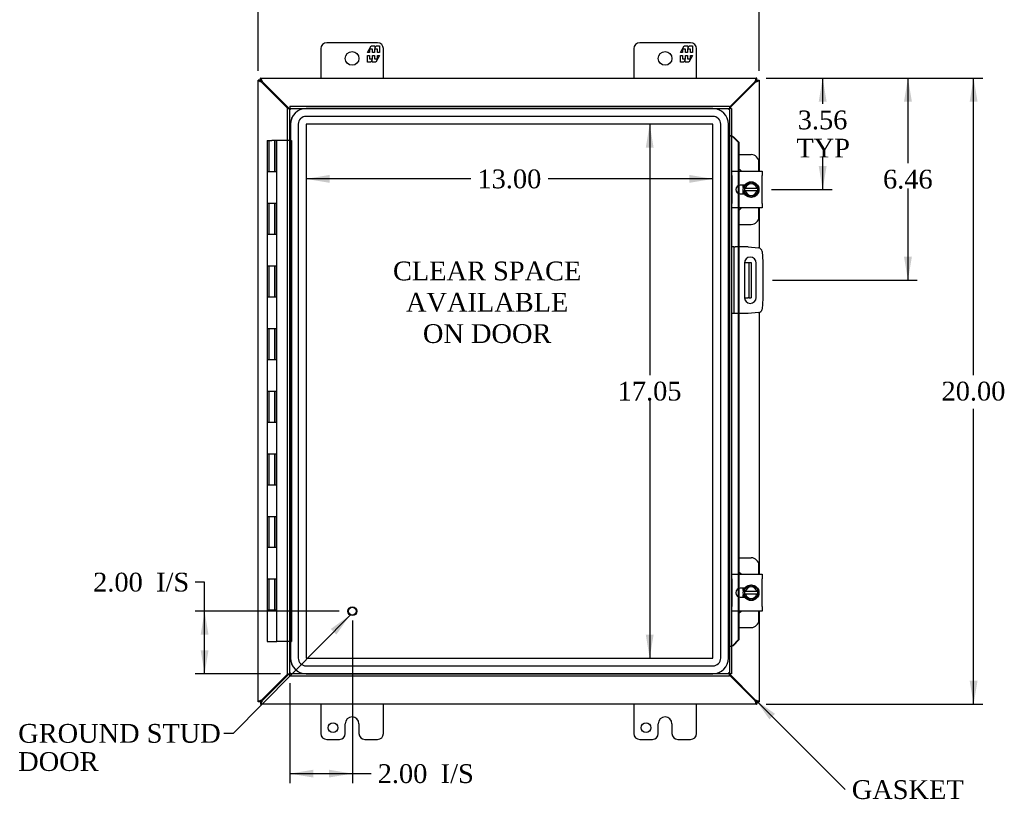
# Model space of a CAD drawing. Header units: inches. Extents: x 4 to 119, y 3 to 79.
# Tile 3 of 8: x 27 to 58, y 26 to 51. Entities that reach past the tile are written whole.
import ezdxf
from ezdxf.enums import TextEntityAlignment as Align

# ---------------------------------------------------------------- set-up
doc = ezdxf.new("R2010")
doc.units = ezdxf.units.IN
doc.header["$MEASUREMENT"] = 0
for name, color, linetype in [('COM40153-1', 7, 'CONTINUOUS'), ('COM40153-2', 7, 'CONTINUOUS'), ('COM42667', 7, 'CONTINUOUS'), ('COM42780', 7, 'CONTINUOUS'), ('COM48451', 7, 'CONTINUOUS'), ('COM70219', 7, 'CONTINUOUS'), ('COM71780-6', 7, 'CONTINUOUS'), ('DEFAULT', 7, 'CONTINUOUS'), ('FET07710', 7, 'CONTINUOUS'), ('HNG10620-16B', 7, 'CONTINUOUS'), ('HNG10620-16C', 7, 'CONTINUOUS'), ('SCC19011', 7, 'CONTINUOUS'), ('SPR20265', 7, 'CONTINUOUS'), ('STD21878', 7, 'CONTINUOUS'), ('WAF25035', 7, 'CONTINUOUS')]:
    doc.layers.add(name, color=color, linetype=linetype)
doc.styles.add('SEACAD_TIMES_NEW_ROMAN', font='times.ttf')

# ---------------------------------------------------------------- blocks, each defined once
blk = doc.blocks.new('SEANNOT_GROUP2')
at = {"layer": 'DEFAULT', "linetype": 'Continuous'}
blk.add_hatch(color=136, dxfattribs=at).paths.add_polyline_path([(36.897, 31.233), (37.336, 31.854), (36.719, 31.409)])
at = {"layer": 'DEFAULT', "color": 136, "linetype": 'Continuous'}
blk.add_line((33.597, 28.074), (33.297, 28.074), dxfattribs=at)
blk.add_lwpolyline([(33.597, 28.074), (37.336, 31.854)], dxfattribs=at)
at = {"layer": 'DEFAULT', "color": 136, "linetype": 'Continuous', "style": 'SEACAD_TIMES_NEW_ROMAN'}
for s, p in [('GROUND STUD', (26.732, 28.374)), ('DOOR', (26.732, 27.474))]:
    blk.add_text(s, height=0.6, dxfattribs=at).set_placement(p, align=Align.TOP_LEFT)
blk = doc.blocks.new('SEANNOT_GROUP3')
at = {"layer": 'DEFAULT', "linetype": 'Continuous'}
blk.add_hatch(color=136, dxfattribs=at).paths.add_polyline_path([(50.909, 28.697), (50.29, 29.139), (50.732, 28.52)])
at = {"layer": 'DEFAULT', "color": 136, "linetype": 'Continuous'}
blk.add_lwpolyline([(53.151, 26.278), (50.29, 29.139)], dxfattribs=at)
at = {"layer": 'DEFAULT', "color": 136, "linetype": 'Continuous', "style": 'SEACAD_TIMES_NEW_ROMAN'}
blk.add_text('GASKET', height=0.6, dxfattribs=at).set_placement((53.361, 26.578), align=Align.TOP_LEFT)
blk = doc.blocks.new('GDIMGGROUP')
at = {"layer": 'DEFAULT', "linetype": 'Continuous'}
for points in [[(35.148, 52.951), (34.398, 52.826), (35.148, 52.701)], [(49.648, 52.951), (49.648, 52.701), (50.398, 52.826)]]:
    blk.add_hatch(color=136, dxfattribs=at).paths.add_polyline_path(points)
at = {"layer": 'DEFAULT', "color": 136, "linetype": 'Continuous'}
for p, q in [((34.398, 49.233), (34.398, 53.126)), ((50.398, 49.233), (50.398, 53.126)), ((41.165, 52.826), (34.398, 52.826)), ((50.398, 52.826), (43.632, 52.826))]:
    blk.add_line(p, q, dxfattribs=at)
at = {"layer": 'DEFAULT', "color": 136, "linetype": 'Continuous', "style": 'SEACAD_TIMES_NEW_ROMAN'}
blk.add_text('16.00', height=0.6, dxfattribs=at).set_placement((41.375, 53.126), align=Align.TOP_LEFT)
blk = doc.blocks.new('GDIMGGROUP1')
at = {"layer": 'DEFAULT', "linetype": 'Continuous'}
for points in [[(57.377, 48.255), (57.252, 49.005), (57.127, 48.255)], [(57.377, 29.755), (57.127, 29.755), (57.252, 29.005)]]:
    blk.add_hatch(color=136, dxfattribs=at).paths.add_polyline_path(points)
at = {"layer": 'DEFAULT', "color": 136, "linetype": 'Continuous'}
for p, q in [((50.626, 49.005), (57.552, 49.005)), ((57.252, 39.515), (57.252, 49.005)), ((57.252, 29.005), (57.252, 38.438)), ((50.626, 29.005), (57.552, 29.005))]:
    blk.add_line(p, q, dxfattribs=at)
at = {"layer": 'DEFAULT', "color": 136, "linetype": 'Continuous', "style": 'SEACAD_TIMES_NEW_ROMAN'}
blk.add_text('20.00', height=0.6, dxfattribs=at).set_placement((56.228, 39.305), align=Align.TOP_LEFT)
blk = doc.blocks.new('GDIMGGROUP2')
at = {"layer": 'DEFAULT', "linetype": 'Continuous'}
for points in [[(32.561, 31.225), (32.811, 31.225), (32.686, 31.975)], [(32.561, 30.725), (32.686, 29.975), (32.811, 30.725)]]:
    blk.add_hatch(color=136, dxfattribs=at).paths.add_polyline_path(points)
at = {"layer": 'DEFAULT', "color": 136, "linetype": 'Continuous'}
for p, q in [((32.686, 32.904), (32.386, 32.904)), ((32.686, 29.975), (32.686, 32.904)), ((36.982, 31.975), (32.386, 31.975)), ((35.107, 29.975), (32.386, 29.975))]:
    blk.add_line(p, q, dxfattribs=at)
at = {"layer": 'DEFAULT', "color": 136, "linetype": 'Continuous', "style": 'SEACAD_TIMES_NEW_ROMAN'}
for s, p in [('2.00', (29.126, 33.204)), ('I/S', (31.138, 33.204))]:
    blk.add_text(s, height=0.6, dxfattribs=at).set_placement(p, align=Align.TOP_LEFT)
blk = doc.blocks.new('GDIMGGROUP3')
at = {"layer": 'DEFAULT', "linetype": 'Continuous'}
for points in [[(36.157, 26.663), (36.157, 26.913), (35.407, 26.788)], [(36.657, 26.663), (37.407, 26.788), (36.657, 26.913)]]:
    blk.add_hatch(color=136, dxfattribs=at).paths.add_polyline_path(points)
at = {"layer": 'DEFAULT', "color": 136, "linetype": 'Continuous'}
for p, q in [((37.407, 31.675), (37.407, 26.488)), ((35.407, 29.675), (35.407, 26.488)), ((35.407, 26.788), (37.706, 26.788)), ((37.706, 26.788), (38.006, 26.788))]:
    blk.add_line(p, q, dxfattribs=at)
at = {"layer": 'DEFAULT', "color": 136, "linetype": 'Continuous', "style": 'SEACAD_TIMES_NEW_ROMAN'}
for s, p in [('2.00', (38.216, 27.088)), ('I/S', (40.228, 27.088))]:
    blk.add_text(s, height=0.6, dxfattribs=at).set_placement(p, align=Align.TOP_LEFT)
blk = doc.blocks.new('GDIMGGROUP16')
at = {"layer": 'DEFAULT', "linetype": 'Continuous'}
for points in [[(52.555, 48.255), (52.43, 49.005), (52.305, 48.255)], [(52.555, 46.193), (52.305, 46.193), (52.43, 45.443)]]:
    blk.add_hatch(color=136, dxfattribs=at).paths.add_polyline_path(points)
at = {"layer": 'DEFAULT', "color": 136, "linetype": 'Continuous'}
for p, q in [((50.626, 49.005), (52.73, 49.005)), ((52.43, 49.005), (52.43, 48.177)), ((52.43, 46.467), (52.43, 45.443)), ((50.794, 45.443), (52.73, 45.443))]:
    blk.add_line(p, q, dxfattribs=at)
at = {"layer": 'DEFAULT', "color": 136, "linetype": 'Continuous', "style": 'SEACAD_TIMES_NEW_ROMAN'}
for s, p in [('3.56', (51.634, 47.967)), ('TYP', (51.591, 47.067))]:
    blk.add_text(s, height=0.6, dxfattribs=at).set_placement(p, align=Align.TOP_LEFT)
blk = doc.blocks.new('GDIMGGROUP17')
at = {"layer": 'DEFAULT', "linetype": 'Continuous'}
for points in [[(55.279, 48.255), (55.154, 49.005), (55.029, 48.255)], [(55.279, 43.295), (55.029, 43.295), (55.154, 42.545)]]:
    blk.add_hatch(color=136, dxfattribs=at).paths.add_polyline_path(points)
at = {"layer": 'DEFAULT', "color": 136, "linetype": 'Continuous'}
for p, q in [((50.626, 49.005), (55.454, 49.005)), ((55.154, 49.005), (55.154, 46.285)), ((55.154, 45.475), (55.154, 42.545)), ((50.823, 42.545), (55.454, 42.545))]:
    blk.add_line(p, q, dxfattribs=at)
at = {"layer": 'DEFAULT', "color": 136, "linetype": 'Continuous', "style": 'SEACAD_TIMES_NEW_ROMAN'}
blk.add_text('6.46', height=0.6, dxfattribs=at).set_placement((54.358, 46.075), align=Align.TOP_LEFT)
blk = doc.blocks.new('GDIMGGROUP24')
at = {"layer": 'DEFAULT', "linetype": 'Continuous'}
for points in [[(36.677, 45.658), (36.677, 45.908), (35.927, 45.783)], [(48.175, 45.658), (48.925, 45.783), (48.175, 45.908)]]:
    blk.add_hatch(color=136, dxfattribs=at).paths.add_polyline_path(points)
at = {"layer": 'DEFAULT', "color": 136, "linetype": 'Continuous'}
for p, q in [((41.193, 45.783), (35.927, 45.783)), ((48.925, 45.783), (43.66, 45.783))]:
    blk.add_line(p, q, dxfattribs=at)
at = {"layer": 'DEFAULT', "color": 136, "linetype": 'Continuous', "style": 'SEACAD_TIMES_NEW_ROMAN'}
blk.add_text('13.00', height=0.6, dxfattribs=at).set_placement((41.403, 46.083), align=Align.TOP_LEFT)
blk = doc.blocks.new('GDIMGGROUP25')
at = {"layer": 'DEFAULT', "linetype": 'Continuous'}
for points in [[(46.78, 46.782), (47.03, 46.782), (46.905, 47.532)], [(46.78, 31.228), (46.905, 30.478), (47.03, 31.228)]]:
    blk.add_hatch(color=136, dxfattribs=at).paths.add_polyline_path(points)
at = {"layer": 'DEFAULT', "color": 136, "linetype": 'Continuous'}
for p, q in [((46.905, 47.532), (46.905, 39.515)), ((46.905, 38.705), (46.905, 30.478))]:
    blk.add_line(p, q, dxfattribs=at)
at = {"layer": 'DEFAULT', "color": 136, "linetype": 'Continuous', "style": 'SEACAD_TIMES_NEW_ROMAN'}
blk.add_text('17.05', height=0.6, dxfattribs=at).set_placement((45.881, 39.305), align=Align.TOP_LEFT)

msp = doc.modelspace()

# ---------------------------------------------------------------- linework, layer by layer
at = {"layer": 'COM40153-1', "color": 7}
for p, q in [((49.93, 43.108), (50.04, 43.108)), ((50.04, 43.108), (50.076, 43.108)), ((50.076, 43.108), (50.148, 43.108)), ((50.076, 43.108), (50.076, 41.983)), ((50.148, 43.108), (50.148, 41.983)), ((49.93, 41.983), (50.04, 41.983)), ((50.076, 41.983), (50.04, 41.983)), ((50.076, 41.983), (50.148, 41.983))]:
    msp.add_line(p, q, dxfattribs=at)
at = {"layer": 'COM40153-2', "color": 7}
for p, q in [((49.595, 43.608), (49.523, 43.608)), ((49.595, 43.608), (49.595, 41.483)), ((49.595, 43.608), (49.631, 43.608)), ((50.046, 43.608), (49.631, 43.608)), ((50.046, 43.608), (50.38, 43.579)), ((50.494, 43.465), (50.523, 43.131)), ((49.93, 43.095), (49.93, 41.995)), ((50.305, 41.995), (50.305, 43.095)), ((50.523, 43.131), (50.523, 41.96)), ((50.523, 41.96), (50.494, 41.626)), ((49.595, 41.483), (49.523, 41.483)), ((49.631, 41.483), (49.595, 41.483)), ((50.046, 41.483), (49.631, 41.483)), ((50.38, 41.512), (50.046, 41.483))]:
    msp.add_line(p, q, dxfattribs=at)
for centre, radius, start, end in [((50.369, 43.454), 0.125, 5, 85), ((50.117, 43.095), 0.188, 0, 180), ((50.117, 41.995), 0.188, 180, 0), ((50.369, 41.637), 0.125, 275, 355)]:
    msp.add_arc(centre, radius, start, end, dxfattribs=at)
at = {"layer": 'COM42667', "color": 7}
for p, q in [((49.524, 45.889), (49.524, 46.032)), ((49.524, 46.032), (50.494, 46.032)), ((50.494, 46.032), (50.494, 45.889)), ((49.524, 45.889), (49.524, 44.998)), ((50.494, 44.998), (50.494, 45.889)), ((49.938, 45.584), (49.799, 45.584)), ((49.799, 45.303), (49.938, 45.303)), ((49.524, 44.855), (49.524, 44.998)), ((50.494, 44.998), (50.494, 44.855)), ((50.494, 44.855), (49.524, 44.855)), ((49.524, 33.013), (49.524, 33.156)), ((49.524, 33.156), (50.494, 33.156)), ((50.494, 33.156), (50.494, 33.013)), ((49.524, 33.013), (49.524, 32.122)), ((50.494, 32.122), (50.494, 33.013)), ((49.938, 32.708), (49.799, 32.708)), ((49.799, 32.427), (49.938, 32.427)), ((49.524, 31.979), (49.524, 32.122)), ((50.494, 32.122), (50.494, 31.979)), ((50.494, 31.979), (49.524, 31.979))]:
    msp.add_line(p, q, dxfattribs=at)
for centre in [(49.799, 45.443), (49.799, 32.567)]:
    msp.add_arc(centre, 0.141, 90, 270, dxfattribs=at)
at = {"layer": 'COM42780', "color": 7}
for p, q in [((49.748, 46.559), (50.145, 46.559)), ((50.395, 46.032), (50.395, 46.309)), ((49.895, 45.509), (49.895, 45.584)), ((49.895, 45.303), (49.895, 45.418)), ((50.395, 44.578), (50.395, 44.855)), ((49.748, 44.328), (50.145, 44.328)), ((49.748, 33.683), (50.145, 33.683)), ((50.395, 33.156), (50.395, 33.433)), ((49.895, 32.633), (49.895, 32.708)), ((49.895, 32.427), (49.895, 32.498)), ((50.395, 31.702), (50.395, 31.979)), ((49.748, 31.452), (50.145, 31.452))]:
    msp.add_line(p, q, dxfattribs=at)
for centre, start, end in [((50.145, 46.309), 0, 90), ((49.645, 45.872), 39.9324, 65.6695), ((49.645, 45.015), 294.3305, 320.0676), ((50.145, 44.578), 270, 0), ((50.145, 33.433), 0, 90), ((49.645, 32.996), 39.9324, 65.6695), ((49.645, 32.139), 294.3305, 320.0676), ((50.145, 31.702), 270, 0)]:
    msp.add_arc(centre, 0.25, start, end, dxfattribs=at)
at = {"layer": 'COM48451', "color": 7}
for p, q in [((34.47, 48.933), (34.398, 48.933)), ((34.398, 29.077), (34.398, 48.933)), ((34.47, 49.005), (50.326, 49.005)), ((34.47, 48.933), (34.47, 49.005)), ((34.47, 48.933), (34.506, 48.897)), ((34.47, 48.933), (34.506, 48.897)), ((34.53, 48.855), (34.506, 48.872)), ((35.35, 48.036), (34.53, 48.855)), ((34.548, 48.873), (34.532, 48.897)), ((35.386, 48.036), (34.548, 48.873)), ((50.248, 48.873), (49.451, 48.076)), ((50.266, 48.855), (49.451, 48.04)), ((50.264, 48.897), (50.248, 48.873)), ((50.29, 48.872), (50.266, 48.855)), ((50.326, 48.933), (50.29, 48.897)), ((50.326, 48.933), (50.29, 48.897)), ((50.326, 48.933), (50.326, 49.005)), ((50.326, 48.933), (50.398, 48.933)), ((50.398, 48.933), (50.398, 46.032)), ((50.398, 44.855), (50.398, 43.576)), ((50.398, 41.515), (50.398, 33.156)), ((50.398, 31.979), (50.398, 29.077)), ((34.53, 29.156), (35.35, 29.975)), ((34.548, 29.138), (35.386, 29.975)), ((49.451, 29.97), (50.266, 29.156)), ((49.451, 29.934), (50.248, 29.138)), ((34.47, 29.077), (34.398, 29.077)), ((34.47, 29.077), (34.506, 29.113)), ((34.47, 29.077), (34.506, 29.113)), ((34.47, 29.077), (34.47, 29.005)), ((50.326, 29.005), (34.47, 29.005)), ((34.506, 29.139), (34.53, 29.156)), ((34.532, 29.113), (34.548, 29.138)), ((50.248, 29.138), (50.264, 29.113)), ((50.266, 29.156), (50.29, 29.139)), ((50.326, 29.077), (50.29, 29.113)), ((50.326, 29.077), (50.29, 29.113)), ((50.326, 29.077), (50.398, 29.077)), ((50.326, 29.077), (50.326, 29.005))]:
    msp.add_line(p, q, dxfattribs=at)
for points, knots in [([(34.506, 48.872), (34.492, 48.877), (34.478, 48.882), (34.452, 48.892), (34.44, 48.897), (34.42, 48.908), (34.412, 48.913), (34.401, 48.923), (34.398, 48.928), (34.398, 48.933)], [0, 0, 0, 0, 0.25, 0.25, 0.5, 0.5, 0.75, 0.75, 1, 1, 1, 1]), ([(34.532, 48.897), (34.527, 48.911), (34.522, 48.926), (34.511, 48.952), (34.506, 48.964), (34.496, 48.984), (34.491, 48.992), (34.481, 49.003), (34.475, 49.005), (34.47, 49.005)], [0, 0, 0, 0, 0.25, 0.25, 0.5, 0.5, 0.75, 0.75, 1, 1, 1, 1]), ([(34.532, 48.897), (34.522, 48.907), (34.511, 48.916), (34.491, 48.929), (34.481, 48.933), (34.47, 48.933)], [0, 0, 0, 0, 0.5, 0.5, 1, 1, 1, 1]), ([(34.506, 48.872), (34.502, 48.877), (34.497, 48.882), (34.488, 48.892), (34.484, 48.897), (34.477, 48.908), (34.475, 48.913), (34.471, 48.923), (34.47, 48.928), (34.47, 48.933)], [0, 0, 0, 0, 0.25, 0.25, 0.5, 0.5, 0.75, 0.75, 1, 1, 1, 1]), ([(50.326, 49.005), (50.321, 49.005), (50.316, 49.003), (50.306, 48.992), (50.3, 48.984), (50.29, 48.964), (50.285, 48.952), (50.275, 48.926), (50.27, 48.911), (50.264, 48.897)], [0, 0, 0, 0, 0.25, 0.25, 0.5, 0.5, 0.75, 0.75, 1, 1, 1, 1]), ([(50.326, 48.933), (50.316, 48.933), (50.306, 48.929), (50.285, 48.916), (50.275, 48.907), (50.264, 48.897)], [0, 0, 0, 0, 0.5, 0.5, 1, 1, 1, 1]), ([(50.326, 48.933), (50.326, 48.928), (50.325, 48.923), (50.322, 48.913), (50.319, 48.908), (50.312, 48.897), (50.308, 48.892), (50.3, 48.882), (50.295, 48.877), (50.29, 48.872)], [0, 0, 0, 0, 0.25, 0.25, 0.5, 0.5, 0.75, 0.75, 1, 1, 1, 1]), ([(50.398, 48.933), (50.398, 48.928), (50.395, 48.923), (50.385, 48.913), (50.377, 48.908), (50.357, 48.897), (50.345, 48.892), (50.318, 48.882), (50.304, 48.877), (50.29, 48.872)], [0, 0, 0, 0, 0.25, 0.25, 0.5, 0.5, 0.75, 0.75, 1, 1, 1, 1]), ([(34.398, 29.077), (34.398, 29.083), (34.401, 29.088), (34.412, 29.098), (34.42, 29.103), (34.44, 29.113), (34.452, 29.119), (34.478, 29.129), (34.492, 29.134), (34.506, 29.139)], [0, 0, 0, 0, 0.25, 0.25, 0.5, 0.5, 0.75, 0.75, 1, 1, 1, 1]), ([(34.47, 29.077), (34.47, 29.083), (34.471, 29.088), (34.475, 29.098), (34.477, 29.103), (34.484, 29.113), (34.488, 29.119), (34.497, 29.129), (34.502, 29.134), (34.506, 29.139)], [0, 0, 0, 0, 0.25, 0.25, 0.5, 0.5, 0.75, 0.75, 1, 1, 1, 1]), ([(34.47, 29.005), (34.475, 29.005), (34.481, 29.008), (34.491, 29.019), (34.496, 29.027), (34.506, 29.047), (34.511, 29.059), (34.522, 29.085), (34.527, 29.099), (34.532, 29.113)], [0, 0, 0, 0, 0.25, 0.25, 0.5, 0.5, 0.75, 0.75, 1, 1, 1, 1]), ([(34.47, 29.077), (34.481, 29.077), (34.491, 29.081), (34.511, 29.095), (34.522, 29.104), (34.532, 29.113)], [0, 0, 0, 0, 0.5, 0.5, 1, 1, 1, 1]), ([(50.264, 29.113), (50.27, 29.099), (50.275, 29.085), (50.285, 29.059), (50.29, 29.047), (50.3, 29.027), (50.306, 29.019), (50.316, 29.008), (50.321, 29.005), (50.326, 29.005)], [0, 0, 0, 0, 0.25, 0.25, 0.5, 0.5, 0.75, 0.75, 1, 1, 1, 1]), ([(50.264, 29.113), (50.275, 29.104), (50.285, 29.095), (50.306, 29.081), (50.316, 29.077), (50.326, 29.077)], [0, 0, 0, 0, 0.5, 0.5, 1, 1, 1, 1]), ([(50.29, 29.139), (50.295, 29.134), (50.3, 29.129), (50.308, 29.119), (50.312, 29.113), (50.319, 29.103), (50.322, 29.098), (50.325, 29.088), (50.326, 29.083), (50.326, 29.077)], [0, 0, 0, 0, 0.25, 0.25, 0.5, 0.5, 0.75, 0.75, 1, 1, 1, 1]), ([(50.29, 29.139), (50.304, 29.134), (50.318, 29.129), (50.345, 29.119), (50.357, 29.113), (50.377, 29.103), (50.385, 29.098), (50.395, 29.088), (50.398, 29.083), (50.398, 29.077)], [0, 0, 0, 0, 0.25, 0.25, 0.5, 0.5, 0.75, 0.75, 1, 1, 1, 1])]:
    msp.add_open_spline(points, degree=3, knots=knots, dxfattribs=at)
at = {"layer": 'COM70219', "color": 7}
for p, q in [((48.924, 48.031), (35.928, 48.031)), ((48.924, 48.03), (35.928, 48.03)), ((35.428, 47.531), (35.428, 30.479)), ((35.429, 47.531), (35.429, 30.479)), ((35.678, 47.531), (35.678, 30.479)), ((35.927, 47.531), (35.927, 30.479)), ((48.924, 47.781), (35.928, 47.781)), ((48.924, 47.532), (35.928, 47.532)), ((35.928, 47.531), (35.928, 30.479)), ((48.924, 47.531), (35.928, 47.531)), ((48.924, 30.479), (48.924, 47.531)), ((48.925, 30.479), (48.925, 47.531)), ((49.174, 30.479), (49.174, 47.531)), ((49.423, 30.479), (49.423, 47.531)), ((49.424, 30.479), (49.424, 47.531)), ((35.928, 30.479), (48.924, 30.479)), ((35.928, 30.478), (48.924, 30.478)), ((35.928, 30.229), (48.924, 30.229)), ((35.928, 29.98), (48.924, 29.98)), ((35.928, 29.979), (48.924, 29.979))]:
    msp.add_line(p, q, dxfattribs=at)
for centre, radius, start, end in [((35.928, 47.531), 0.5, 90, 180), ((35.928, 47.531), 0.499, 90, 180), ((48.924, 47.531), 0.5, 0, 90), ((48.924, 47.531), 0.499, 0, 90), ((35.928, 47.531), 0.25, 90, 180), ((35.928, 47.531), 0.001, 90, 180), ((48.924, 47.531), 0.25, 0, 90), ((48.924, 47.531), 0.001, 0, 90), ((35.928, 30.479), 0.5, 180, 270), ((35.928, 30.479), 0.499, 180, 270), ((35.928, 30.479), 0.25, 180, 270), ((35.928, 30.479), 0.001, 180, 270), ((48.924, 30.479), 0.5, 270, 0), ((48.924, 30.479), 0.001, 270, 360), ((48.924, 30.479), 0.25, 270, 0), ((48.924, 30.479), 0.499, 270, 0)]:
    msp.add_arc(centre, radius, start, end, dxfattribs=at)
at = {"layer": 'COM71780-6', "color": 7}
for p, q in [((35.335, 48.036), (35.407, 48.036)), ((35.335, 29.975), (35.335, 48.036)), ((35.407, 48.108), (35.407, 48.036)), ((35.407, 48.108), (49.451, 48.108)), ((35.407, 48.036), (49.451, 48.036)), ((35.407, 48.036), (35.443, 48)), ((35.407, 29.975), (35.407, 48.036)), ((35.407, 48.036), (35.443, 48)), ((49.451, 48.036), (49.415, 48)), ((49.451, 48.036), (49.415, 48)), ((49.451, 48.108), (49.451, 48.036)), ((49.451, 48.036), (49.451, 29.975)), ((49.523, 48.036), (49.451, 48.036)), ((49.523, 48.036), (49.523, 29.975)), ((49.523, 47.161), (49.451, 47.161)), ((49.536, 47.161), (49.523, 47.161)), ((49.565, 47.125), (49.735, 46.953)), ((49.565, 47.125), (49.578, 47.125)), ((49.578, 47.125), (49.748, 46.953)), ((49.735, 46.953), (49.735, 46.032)), ((49.748, 46.953), (49.735, 46.953)), ((49.748, 46.953), (49.748, 46.032)), ((49.735, 46.032), (49.735, 45.569)), ((49.748, 46.032), (49.748, 45.574)), ((49.735, 45.569), (49.735, 45.318)), ((49.735, 45.318), (49.735, 44.855)), ((49.748, 45.574), (49.748, 45.312)), ((49.748, 45.312), (49.748, 44.855)), ((49.735, 44.855), (49.735, 43.608)), ((49.748, 44.855), (49.748, 43.608)), ((49.735, 43.608), (49.735, 41.483)), ((49.748, 43.608), (49.748, 41.483)), ((49.735, 41.483), (49.735, 33.156)), ((49.748, 41.483), (49.748, 33.156)), ((49.735, 33.156), (49.735, 32.693)), ((49.748, 33.156), (49.748, 32.698)), ((49.735, 32.693), (49.735, 32.442)), ((49.735, 32.442), (49.735, 31.979)), ((49.748, 32.698), (49.748, 32.436)), ((49.748, 32.436), (49.748, 31.979)), ((49.735, 31.979), (49.735, 31.058)), ((49.748, 31.979), (49.748, 31.058)), ((49.523, 30.85), (49.451, 30.85)), ((49.523, 30.85), (49.536, 30.85)), ((49.735, 31.058), (49.565, 30.885)), ((49.565, 30.885), (49.578, 30.885)), ((49.748, 31.058), (49.578, 30.885)), ((49.748, 31.058), (49.735, 31.058)), ((35.335, 29.975), (35.407, 29.975)), ((35.407, 29.975), (35.443, 30.011)), ((35.407, 29.975), (35.443, 30.011)), ((49.451, 29.975), (35.407, 29.975)), ((35.407, 29.903), (35.407, 29.975)), ((49.451, 29.903), (35.407, 29.903)), ((49.451, 29.975), (49.415, 30.011)), ((49.451, 29.975), (49.415, 30.011)), ((49.451, 29.903), (49.451, 29.975)), ((49.523, 29.975), (49.451, 29.975))]:
    msp.add_line(p, q, dxfattribs=at)
for centre, radius, start, end in [((49.964, 48.212), 1.153, 245.7342, 249.3638), ((49.854, 47.394), 0.395, 216.3142, 223.0054), ((49.964, 29.799), 1.153, 110.6362, 114.2658), ((49.854, 30.616), 0.395, 136.9946, 143.6858)]:
    msp.add_arc(centre, radius, start, end, dxfattribs=at)
for points in [[(49.557, 47.133), (49.55, 47.137), (49.549, 47.138), (49.555, 47.138)], [(49.555, 30.873), (49.549, 30.873), (49.55, 30.874), (49.557, 30.878)]]:
    msp.add_open_spline(points, degree=3, dxfattribs=at)
at = {"layer": 'FET07710', "color": 7}
for p, q in [((38.211, 50.13), (36.586, 50.13)), ((37.888, 49.825), (38.01, 50.037)), ((38.01, 50.037), (38.12, 50.037)), ((38.12, 50.037), (38.12, 49.96)), ((38.12, 49.96), (38.164, 50.037)), ((38.164, 50.037), (38.273, 50.037)), ((38.273, 50.037), (38.273, 49.825)), ((48.211, 50.13), (46.586, 50.13)), ((47.888, 49.825), (48.01, 50.037)), ((48.01, 50.037), (48.12, 50.037)), ((48.12, 50.037), (48.12, 49.96)), ((48.12, 49.96), (48.164, 50.037)), ((48.164, 50.037), (48.273, 50.037)), ((48.273, 50.037), (48.273, 49.825)), ((36.398, 49.943), (36.398, 49.005)), ((37.952, 49.825), (37.888, 49.825)), ((37.888, 49.515), (37.888, 49.728)), ((37.888, 49.728), (37.952, 49.728)), ((38.051, 49.931), (37.952, 49.931)), ((37.952, 49.931), (37.952, 49.825)), ((37.952, 49.728), (37.952, 49.622)), ((38.051, 49.825), (38.051, 49.931)), ((38.11, 49.825), (38.051, 49.825)), ((38.051, 49.622), (38.051, 49.728)), ((38.051, 49.728), (38.11, 49.728)), ((38.209, 49.931), (38.11, 49.931)), ((38.11, 49.931), (38.11, 49.825)), ((38.11, 49.728), (38.11, 49.622)), ((38.273, 49.728), (38.151, 49.515)), ((38.209, 49.825), (38.209, 49.931)), ((38.273, 49.825), (38.209, 49.825)), ((38.209, 49.622), (38.209, 49.728)), ((38.209, 49.728), (38.273, 49.728)), ((38.398, 49.005), (38.398, 49.943)), ((46.398, 49.943), (46.398, 49.005)), ((47.952, 49.825), (47.888, 49.825)), ((47.888, 49.515), (47.888, 49.728)), ((47.888, 49.728), (47.952, 49.728)), ((48.051, 49.931), (47.952, 49.931)), ((47.952, 49.931), (47.952, 49.825)), ((47.952, 49.728), (47.952, 49.622)), ((48.051, 49.825), (48.051, 49.931)), ((48.11, 49.825), (48.051, 49.825)), ((48.051, 49.622), (48.051, 49.728)), ((48.051, 49.728), (48.11, 49.728)), ((48.209, 49.931), (48.11, 49.931)), ((48.11, 49.931), (48.11, 49.825)), ((48.11, 49.728), (48.11, 49.622)), ((48.273, 49.728), (48.151, 49.515)), ((48.209, 49.825), (48.209, 49.931)), ((48.273, 49.825), (48.209, 49.825)), ((48.209, 49.622), (48.209, 49.728)), ((48.209, 49.728), (48.273, 49.728)), ((48.398, 49.005), (48.398, 49.943)), ((37.997, 49.515), (37.888, 49.515)), ((37.952, 49.622), (38.051, 49.622)), ((38.042, 49.593), (37.997, 49.515)), ((38.042, 49.515), (38.042, 49.593)), ((38.151, 49.515), (38.042, 49.515)), ((38.11, 49.622), (38.209, 49.622)), ((47.997, 49.515), (47.888, 49.515)), ((47.952, 49.622), (48.051, 49.622)), ((48.042, 49.593), (47.997, 49.515)), ((48.042, 49.515), (48.042, 49.593)), ((48.151, 49.515), (48.042, 49.515)), ((48.11, 49.622), (48.209, 49.622)), ((36.398, 29.005), (36.398, 28.068)), ((38.398, 28.068), (38.398, 29.005)), ((46.398, 29.005), (46.398, 28.068)), ((48.398, 28.068), (48.398, 29.005)), ((37.18, 28.068), (37.18, 28.38)), ((37.398, 28.598), (37.398, 28.598)), ((37.616, 28.38), (37.616, 28.068)), ((47.18, 28.068), (47.18, 28.38)), ((47.398, 28.598), (47.398, 28.598)), ((47.616, 28.38), (47.616, 28.068)), ((36.586, 27.88), (36.992, 27.88)), ((37.804, 27.88), (38.211, 27.88)), ((46.586, 27.88), (46.992, 27.88)), ((47.804, 27.88), (48.211, 27.88))]:
    msp.add_line(p, q, dxfattribs=at)
for centre, radius in [((37.398, 49.63), 0.219), ((47.398, 49.63), 0.219), ((36.789, 28.255), 0.156), ((46.789, 28.255), 0.156)]:
    msp.add_circle(centre, radius, dxfattribs=at)
for centre, radius, start, end in [((36.586, 49.943), 0.188, 90, 180), ((38.211, 49.943), 0.187, 0, 90), ((46.586, 49.943), 0.188, 90, 180), ((48.211, 49.943), 0.188, 0, 90), ((37.398, 28.38), 0.218, 90, 180), ((37.398, 28.38), 0.218, 0, 90), ((47.398, 28.38), 0.218, 90, 180), ((47.398, 28.38), 0.218, 0, 90), ((36.586, 28.068), 0.188, 180, 270), ((36.992, 28.068), 0.188, 270, 0), ((37.804, 28.068), 0.187, 180, 270), ((38.211, 28.068), 0.188, 270, 0), ((46.586, 28.068), 0.188, 180, 270), ((46.992, 28.068), 0.188, 270, 0), ((47.804, 28.068), 0.188, 180, 270), ((48.211, 28.068), 0.188, 270, 0)]:
    msp.add_arc(centre, radius, start, end, dxfattribs=at)
at = {"layer": 'HNG10620-16B', "color": 7}
for p, q in [((34.837, 46.005), (34.683, 46.005)), ((34.683, 46.005), (34.683, 45.005)), ((34.683, 45.005), (34.837, 45.005)), ((34.837, 44.005), (34.683, 44.005)), ((34.683, 44.005), (34.683, 43.005)), ((34.683, 43.005), (34.837, 43.005)), ((34.837, 42.005), (34.683, 42.005)), ((34.683, 42.005), (34.683, 41.005)), ((34.683, 41.005), (34.837, 41.005)), ((34.837, 40.005), (34.683, 40.005)), ((34.683, 40.005), (34.683, 39.005)), ((34.683, 39.005), (34.837, 39.005)), ((34.837, 38.005), (34.683, 38.005)), ((34.683, 38.005), (34.683, 37.005)), ((34.683, 37.005), (34.837, 37.005)), ((34.837, 36.005), (34.683, 36.005)), ((34.683, 36.005), (34.683, 35.005)), ((34.683, 35.005), (34.837, 35.005)), ((34.837, 34.005), (34.683, 34.005)), ((34.683, 34.005), (34.683, 33.005)), ((34.683, 33.005), (34.837, 33.005)), ((34.837, 32.005), (34.683, 32.005)), ((34.683, 32.005), (34.683, 31.005)), ((34.683, 31.005), (34.991, 31.005))]:
    msp.add_line(p, q, dxfattribs=at)
at = {"layer": 'HNG10620-16C', "color": 7}
for p, q in [((34.683, 47.005), (34.837, 47.005)), ((34.683, 47.005), (34.683, 46.005)), ((34.743, 47.005), (34.743, 46.005)), ((35.335, 47.005), (34.837, 47.005)), ((34.92, 47.005), (34.92, 46.005)), ((34.931, 46.005), (34.931, 47.005)), ((34.973, 47.005), (34.973, 46.005)), ((34.991, 46.005), (34.991, 47.005)), ((35.378, 47.005), (35.335, 47.005)), ((35.407, 47.005), (35.378, 47.005)), ((35.407, 47.005), (35.467, 47.005)), ((35.467, 47.005), (35.467, 31.005)), ((34.837, 46.005), (34.683, 46.005)), ((34.991, 46.005), (34.837, 46.005)), ((34.991, 45.005), (34.991, 46.005)), ((34.683, 45.005), (34.837, 45.005)), ((34.683, 45.005), (34.683, 44.005)), ((34.743, 45.005), (34.743, 44.005)), ((34.837, 45.005), (34.991, 45.005)), ((34.92, 45.005), (34.92, 44.005)), ((34.931, 44.005), (34.931, 45.005)), ((34.973, 45.005), (34.973, 44.005)), ((34.991, 44.005), (34.991, 45.005)), ((34.837, 44.005), (34.683, 44.005)), ((34.991, 44.005), (34.837, 44.005)), ((34.991, 43.005), (34.991, 44.005)), ((34.683, 43.005), (34.837, 43.005)), ((34.683, 43.005), (34.683, 42.005)), ((34.743, 43.005), (34.743, 42.005)), ((34.837, 43.005), (34.991, 43.005)), ((34.92, 43.005), (34.92, 42.005)), ((34.931, 42.005), (34.931, 43.005)), ((34.973, 43.005), (34.973, 42.005)), ((34.991, 42.005), (34.991, 43.005)), ((34.837, 42.005), (34.683, 42.005)), ((34.991, 42.005), (34.837, 42.005)), ((34.991, 41.005), (34.991, 42.005)), ((34.683, 41.005), (34.837, 41.005)), ((34.683, 41.005), (34.683, 40.005)), ((34.743, 41.005), (34.743, 40.005)), ((34.837, 41.005), (34.991, 41.005)), ((34.92, 41.005), (34.92, 40.005)), ((34.931, 40.005), (34.931, 41.005)), ((34.973, 41.005), (34.973, 40.005)), ((34.991, 40.005), (34.991, 41.005)), ((34.837, 40.005), (34.683, 40.005)), ((34.991, 40.005), (34.837, 40.005)), ((34.991, 39.005), (34.991, 40.005)), ((34.683, 39.005), (34.837, 39.005)), ((34.683, 39.005), (34.683, 38.005)), ((34.743, 39.005), (34.743, 38.005)), ((34.837, 39.005), (34.991, 39.005)), ((34.92, 39.005), (34.92, 38.005)), ((34.931, 38.005), (34.931, 39.005)), ((34.973, 39.005), (34.973, 38.005)), ((34.991, 38.005), (34.991, 39.005)), ((34.837, 38.005), (34.683, 38.005)), ((34.991, 38.005), (34.837, 38.005)), ((34.991, 37.005), (34.991, 38.005)), ((34.683, 37.005), (34.837, 37.005)), ((34.683, 37.005), (34.683, 36.005)), ((34.743, 37.005), (34.743, 36.005)), ((34.837, 37.005), (34.991, 37.005)), ((34.92, 37.005), (34.92, 36.005)), ((34.931, 36.005), (34.931, 37.005)), ((34.973, 37.005), (34.973, 36.005)), ((34.991, 36.005), (34.991, 37.005)), ((34.837, 36.005), (34.683, 36.005)), ((34.991, 36.005), (34.837, 36.005)), ((34.991, 35.005), (34.991, 36.005)), ((34.683, 35.005), (34.837, 35.005)), ((34.683, 35.005), (34.683, 34.005)), ((34.743, 35.005), (34.743, 34.005)), ((34.837, 35.005), (34.991, 35.005)), ((34.92, 35.005), (34.92, 34.005)), ((34.931, 34.005), (34.931, 35.005)), ((34.973, 35.005), (34.973, 34.005)), ((34.991, 34.005), (34.991, 35.005)), ((34.837, 34.005), (34.683, 34.005)), ((34.991, 34.005), (34.837, 34.005)), ((34.991, 33.005), (34.991, 34.005)), ((34.683, 33.005), (34.837, 33.005)), ((34.683, 33.005), (34.683, 32.005)), ((34.743, 33.005), (34.743, 32.005)), ((34.837, 33.005), (34.991, 33.005)), ((34.92, 33.005), (34.92, 32.005)), ((34.931, 32.005), (34.931, 33.005)), ((34.973, 33.005), (34.973, 32.005)), ((34.991, 32.005), (34.991, 33.005)), ((34.837, 32.005), (34.683, 32.005)), ((34.991, 32.005), (34.837, 32.005)), ((34.991, 31.005), (34.991, 32.005)), ((35.335, 31.005), (34.991, 31.005)), ((35.378, 31.005), (35.335, 31.005)), ((35.407, 31.005), (35.378, 31.005)), ((35.407, 31.005), (35.467, 31.005))]:
    msp.add_line(p, q, dxfattribs=at)
at = {"layer": 'SCC19011', "color": 7}
for p, q in [((50.145, 45.684), (49.93, 45.552)), ((50.36, 45.552), (50.145, 45.684)), ((49.93, 45.552), (49.93, 45.477)), ((49.93, 45.477), (49.93, 45.409)), ((49.95, 45.477), (49.93, 45.477)), ((49.93, 45.409), (49.93, 45.334)), ((49.93, 45.409), (49.95, 45.409)), ((49.93, 45.334), (50.145, 45.202)), ((49.961, 45.477), (49.95, 45.477)), ((49.95, 45.409), (49.961, 45.409)), ((50.329, 45.477), (49.961, 45.477)), ((49.961, 45.409), (50.329, 45.409)), ((50.145, 45.202), (50.36, 45.334)), ((50.34, 45.477), (50.329, 45.477)), ((50.329, 45.409), (50.34, 45.409)), ((50.36, 45.477), (50.34, 45.477)), ((50.34, 45.409), (50.36, 45.409)), ((50.36, 45.477), (50.36, 45.552)), ((50.36, 45.409), (50.36, 45.477)), ((50.36, 45.334), (50.36, 45.409)), ((50.145, 32.808), (49.93, 32.676)), ((50.36, 32.676), (50.145, 32.808)), ((49.93, 32.676), (49.93, 32.601)), ((49.93, 32.601), (49.93, 32.533)), ((49.95, 32.601), (49.93, 32.601)), ((49.93, 32.533), (49.93, 32.458)), ((49.93, 32.533), (49.95, 32.533)), ((49.93, 32.458), (50.145, 32.326)), ((49.961, 32.601), (49.95, 32.601)), ((49.95, 32.533), (49.961, 32.533)), ((50.329, 32.601), (49.961, 32.601)), ((49.961, 32.533), (50.329, 32.533)), ((50.145, 32.326), (50.36, 32.458)), ((50.34, 32.601), (50.329, 32.601)), ((50.329, 32.533), (50.34, 32.533)), ((50.36, 32.601), (50.34, 32.601)), ((50.34, 32.533), (50.36, 32.533)), ((50.36, 32.601), (50.36, 32.676)), ((50.36, 32.533), (50.36, 32.601)), ((50.36, 32.458), (50.36, 32.533))]:
    msp.add_line(p, q, dxfattribs=at)
for centre, start, end in [((50.145, 45.443), 10.4474, 169.5526), ((50.145, 45.443), 190.4474, 349.5526), ((50.145, 32.567), 10.4474, 169.5526), ((50.145, 32.567), 190.4474, 349.5526)]:
    msp.add_arc(centre, 0.187, start, end, dxfattribs=at)
at = {"layer": 'SPR20265', "color": 7}
msp.add_open_spline([(49.927, 32.709), (49.915, 32.689), (49.893, 32.643), (49.879, 32.564), (49.894, 32.483), (49.916, 32.441), (49.927, 32.426)], degree=3, knots=[0.95809881, 0.95809881, 0.95809881, 0.95809881, 0.9661238, 0.97598802, 0.98694613, 0.99365696, 0.99365696, 0.99365696, 0.99365696], dxfattribs=at)
at = {"layer": 'STD21878', "color": 7}
for radius in [0.141, 0.125]:
    msp.add_circle((37.407, 31.975), radius, dxfattribs=at)
at = {"layer": 'WAF25035', "color": 7}
for centre in [(50.145, 45.443), (50.145, 32.567)]:
    msp.add_circle(centre, 0.25, dxfattribs=at)

# ---------------------------------------------------------------- block references
at = {"layer": 'DEFAULT', "color": 7}
for name in ['GDIMGGROUP', 'GDIMGGROUP1', 'GDIMGGROUP16', 'GDIMGGROUP17', 'GDIMGGROUP25', 'GDIMGGROUP24', 'GDIMGGROUP2', 'SEANNOT_GROUP2', 'GDIMGGROUP3', 'SEANNOT_GROUP3']:
    msp.add_blockref(name, (0, 0), dxfattribs=at)

# ---------------------------------------------------------------- texts
at = {"layer": 'DEFAULT', "color": 7, "insert": (41.712, 43.143), "char_height": 0.6, "width": 6.18924, "attachment_point": 2}
msp.add_mtext('{\\fTimes New Roman|b0||i0||c0|p34;\\C7;\\H0.6;\\W1.;CLEAR SPACE \\P}{\\fTimes New Roman|b0||i0||c0|p34;\\C7;\\H0.6;\\W1.;AVAILABLE \\P}{\\fTimes New Roman|b0||i0||c0|p34;\\C7;\\H0.6;\\W1.;ON DOOR}', dxfattribs=at)

doc.saveas('drawing.dxf')
